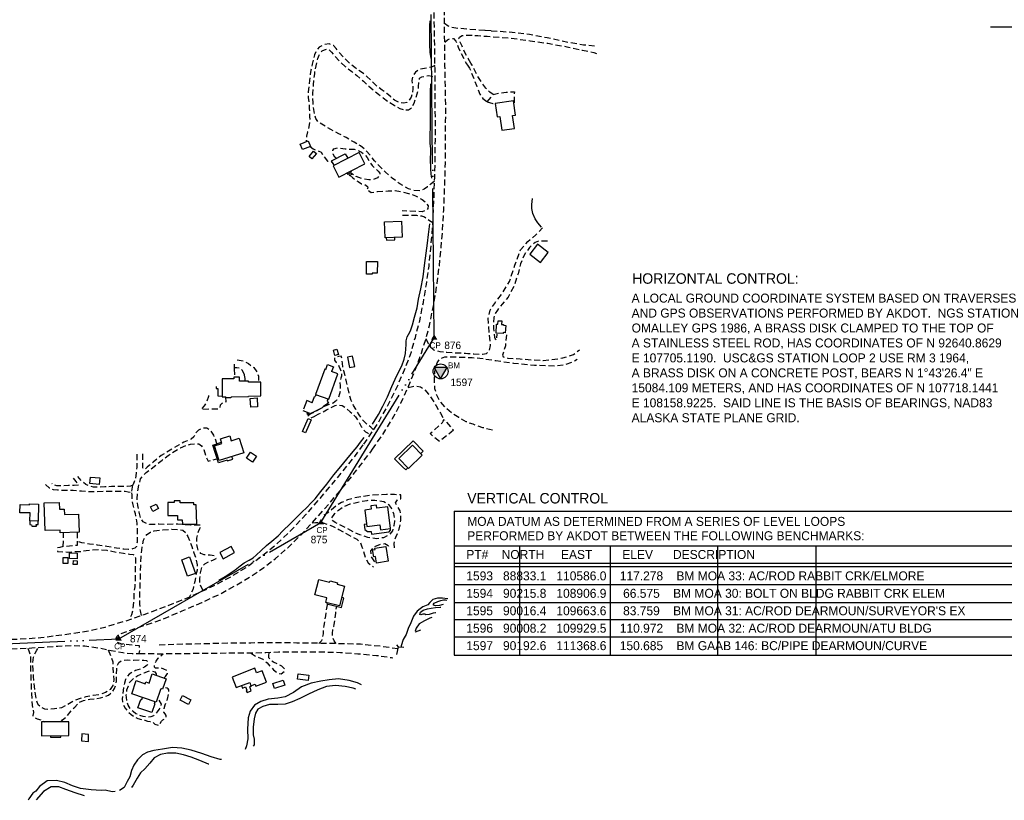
# Model space of a CAD drawing. Extents: x 108894 to 113890, y 89250 to 91025.
# Tile 7 of 11: x 111087 to 111746, y 89906 to 90428. Entities that reach past the tile are written whole.
import ezdxf

# ---------------------------------------------------------------- set-up
doc = ezdxf.new("R2010")
doc.units = 0
doc.header["$LTSCALE"] = 2
doc.header["$MEASUREMENT"] = 0
doc.linetypes.add('MCONTROL', pattern=[58, 50, -2, 0, -2, 0, -2, 0, -2])
doc.linetypes.add('MD2', pattern=[3, 2, -1])
doc.layers.get('0').update_dxf_attribs({"linetype": 'CONTINUOUS'})
for name, color, linetype in [('BRIDGE', 7, 'CONTINUOUS'), ('ELID', 53, 'CONTINUOUS'), ('ELIST', 53, 'CONTINUOUS'), ('ELPH', 132, 'MCONTROL'), ('ELTTR', 83, 'CONTINUOUS'), ('ELTW', 83, 'CONTINUOUS'), ('ELYSP', 33, 'MD2'), ('ELYSU', 33, 'MD2'), ('ESPHT', 132, 'CONTINUOUS'), ('ESPV', 132, 'CONTINUOUS'), ('ETPH', 132, 'CONTINUOUS'), ('ETPH0', 133, 'CONTINUOUS'), ('ETPV0', 133, 'CONTINUOUS')]:
    doc.layers.add(name, color=color, linetype=linetype)
doc.styles.add('ML25', font='STENCIL', dxfattribs={"height": 5})
doc.styles.add('ML30', font='STENCIL', dxfattribs={"height": 6})
doc.styles.add('ML35', font='STENCIL', dxfattribs={"height": 7})
doc.styles.add('MM30', font='STENEQ', dxfattribs={"height": 6})

# ---------------------------------------------------------------- blocks, each defined once
blk = doc.blocks.new('EPTRAV')
blk.add_solid([(0, 1.25), (1.08, -0.63), (-1.08, -0.63)])
blk.add_text('CP', height=2).set_placement((-1.5, -3.5))
blk = doc.blocks.new('EPBM')
at = {"color": 1}
blk.add_lwpolyline([(0, -2.5), (2.17, 1.25), (-2.17, 1.25)], close=True, dxfattribs=at)
blk.add_circle((0, 0), 2.5, dxfattribs=at)
blk.add_solid([(0, -2.5), (-2.17, 1.25), (2.17, 1.25)], dxfattribs=at)
blk.add_text('BM', height=2, dxfattribs=at).set_placement((2.5, 1))

msp = doc.modelspace()

# ---------------------------------------------------------------- linework, layer by layer
at = {"layer": 'BRIDGE', "flags": 128}
for points in [[(111340.39, 90008.54), (111339.4, 90009.89)], [(111339.28, 90003.4), (111340.39, 90008.54), (111343.96, 90008.2)]]:
    msp.add_lwpolyline(points, dxfattribs=at)
at = {"layer": 'ELID', "flags": 128}
for points in [[(111297.3, 90330.5), (111295.61, 90333.43), (111304.87, 90338.11), (111306.62, 90335.23)], [(111306.09, 90325.28), (111306.43, 90324.56), (111309.08, 90325.82), (111308.65, 90326.6)], [(111307.08, 90324.87), (111307.64, 90323.69), (111309.18, 90324.41), (111308.62, 90325.6)], [(111332.12, 90281.95), (111332.31, 90280.45), (111338.05, 90280.62), (111337.94, 90282.21)], [(111222.52, 90187.24), (111222.26, 90187.23)], [(111218.44, 90182.62), (111218.46, 90181.19), (111219.53, 90181.17), (111219.61, 90176.19), (111222.5, 90176.15)], [(111282.73, 90171.72), (111284.34, 90175.92)], [(111284.34, 90175.92), (111284.67, 90175.8)], [(111285.22, 90177.13), (111284.67, 90175.8)], [(111293.28, 90174.16), (111292.81, 90172.81)], [(111282.73, 90171.72), (111279.14, 90173.15), (111276.85, 90167.47)], [(111283.77, 90165.59), (111290.01, 90168.77), (111290.05, 90168.82), (111289.79, 90168.92)], [(111293.58, 90171.41), (111289.79, 90168.92)], [(111292.81, 90172.81), (111293.58, 90171.41)], [(111276.48, 90166.54), (111281.54, 90164.57), (111281.7, 90164.65)], [(111279.59, 90165.33), (111279.14, 90164.18), (111279.92, 90163.88), (111280.36, 90165.03)], [(111281.7, 90164.65), (111283.77, 90165.59)], [(111225.96, 90133.23), (111220.13, 90131.48), (111216.18, 90143.27), (111222.04, 90145.3)], [(111343.02, 90128.92), (111337.84, 90134.1), (111350.29, 90146.25), (111357.02, 90139.39), (111355.28, 90137.63)], [(111225.96, 90133.23), (111226.08, 90132.83), (111229.53, 90133.94), (111228.97, 90135.69)], [(111345.83, 90127.29), (111345.23, 90126.72), (111343.02, 90128.92)], [(111346.72, 90128.11), (111345.83, 90127.29)], [(111093.88, 90092.73), (111093.89, 90090.15), (111095.11, 90090.09), (111095.24, 90089.23), (111098.29, 90089.16), (111098.21, 90090.15), (111099.57, 90090.21), (111099.47, 90092.63)], [(111319.11, 90090.49), (111317.36, 90090.31), (111317.83, 90086.9), (111319.73, 90085.51), (111322.21, 90085.65), (111322.45, 90083.78), (111334.1, 90085.27), (111335.01, 90086.53), (111335.06, 90087.63)], [(111335.08, 90088.13), (111335.08, 90088.13)], [(111292.8, 90037.88), (111292.55, 90037.15), (111302.24, 90034.77), (111303.91, 90041.11), (111302.47, 90041.57)], [(111235.38, 89982.53), (111236.13, 89980.9), (111238.12, 89981.75), (111239.1, 89979.38), (111238.51, 89979.08), (111239.21, 89977.99), (111241.79, 89979.04), (111241.06, 89981.76), (111241.89, 89982.43)], [(111166.2, 89967.68), (111168.05, 89973.3), (111168.79, 89973.15), (111169.24, 89974.59), (111169.24, 89974.59)], [(111177.51, 89971.74), (111177.05, 89970.43), (111177.49, 89970.35), (111175.4, 89964.53), (111166.2, 89967.68)], [(111107.78, 89949.01), (111107.78, 89948.08), (111114.66, 89948.12), (111114.69, 89949.05)]]:
    msp.add_lwpolyline(points, dxfattribs=at)
at = {"layer": 'ELIST', "flags": 128}
for points in [[(111417.35, 90373.53), (111404.99, 90371.75), (111406.43, 90362.77), (111408.13, 90362.99), (111409.44, 90353.92), (111417.9, 90355.14), (111416.66, 90363.71), (111418.72, 90364.01)], [(111281.47, 90343.03), (111276.15, 90340.94), (111274.69, 90344.66), (111280, 90346.75)], [(111285.5, 90338.27), (111282.55, 90334.7), (111280.64, 90336.28), (111283.58, 90339.85)], [(111314.04, 90338.99), (111296.69, 90330.19), (111300.62, 90322.46), (111317.95, 90331.39)], [(111331.45, 90281.92), (111330.97, 90292.66), (111342.45, 90293.18), (111342.93, 90282.44)], [(111440.59, 90272.12), (111433.46, 90277.76), (111428.18, 90271.09), (111435.3, 90265.44)], [(111319.01, 90266.18), (111326.3, 90266.12), (111326.24, 90258.39), (111322.85, 90258.41), (111322.85, 90257.65), (111318.95, 90257.68)], [(111405.66, 90218.21), (111406.04, 90224.27), (111406.96, 90224.21), (111407.11, 90226.54), (111409.55, 90226.39), (111409.41, 90224.1), (111410.65, 90224.02), (111410.62, 90223.44), (111412.11, 90223.34), (111411.81, 90218.5), (111410.43, 90218.59), (111410.39, 90217.91)], [(111297.93, 90203.26), (111296.95, 90206.88), (111299.29, 90207.51), (111300.26, 90203.89)], [(111307.72, 90195.16), (111311.15, 90195.86), (111309.72, 90202.87), (111306.29, 90202.18)], [(111241.21, 90174.6), (111245.88, 90174.88), (111246.24, 90168.94), (111241.57, 90168.66)], [(111276.17, 90152.54), (111280.12, 90161.12), (111282.07, 90160.22), (111278.13, 90151.64)], [(111227.57, 90149.47), (111228.59, 90146.3), (111233.85, 90147.99), (111236.98, 90138.27), (111220.54, 90132.98), (111217.34, 90142.91), (111222.3, 90144.5), (111221.35, 90147.47)], [(111356.19, 90136.7), (111347.07, 90127.76), (111340.65, 90134.3), (111349.78, 90143.24)], [(111238.84, 90134.62), (111241.38, 90138.52), (111245.37, 90135.92), (111242.83, 90132.02)], [(111134.51, 90121.98), (111140.69, 90121.38), (111140.27, 90116.99), (111134.09, 90117.58)], [(111093.87, 90092.73), (111094.01, 90097.98), (111087.29, 90098.15), (111087.43, 90103.66), (111093.58, 90103.5), (111093.6, 90104.1), (111099.76, 90103.95), (111099.47, 90092.58)], [(111113.6, 90104.99), (111113.74, 90100.47), (111116.89, 90100.56), (111117, 90096.96), (111126.46, 90097.24), (111126.82, 90085.1), (111114.26, 90084.73), (111114.21, 90086.47), (111104.07, 90086.16), (111103.52, 90104.69)], [(111178.42, 90103.92), (111179.91, 90100.92), (111176.12, 90099.03), (111174.63, 90102.03)], [(111195.93, 90090.53), (111205.55, 90090.51), (111205.17, 90103.51), (111203.61, 90103.51), (111203.61, 90104.78), (111195.12, 90104.8), (111194.51, 90104.78), (111194.47, 90106.13), (111190.42, 90106.14), (111190.42, 90104.99), (111186.22, 90104.99), (111186.2, 90096.31), (111192.64, 90096.3), (111192.63, 90093.36), (111195.85, 90093.47)], [(111319.34, 90088.81), (111327.96, 90089.98), (111328.4, 90086.73), (111335.15, 90087.64), (111333.19, 90102.12), (111326.02, 90101.16), (111325.74, 90103.25), (111321.84, 90102.72), (111322.14, 90100.52), (111317.83, 90099.94)], [(111228.42, 90075.6), (111220.96, 90071.45), (111223.26, 90067.31), (111230.7, 90071.52)], [(111331.9, 90075.61), (111333.55, 90065.76), (111325.7, 90064.45), (111324.98, 90068.77), (111323.84, 90068.58), (111323.04, 90073.35), (111324.73, 90073.63), (111324.6, 90074.4)], [(111120.48, 90071.34), (111125.62, 90071.16), (111125.48, 90067.33), (111120.35, 90067.51)], [(111200.76, 90068.53), (111204.61, 90057.51), (111199.39, 90055.69), (111195.54, 90066.7)], [(111115.95, 90067.95), (111116, 90064.38), (111119.49, 90064.43), (111119.44, 90068)], [(111123.03, 90066.16), (111125.65, 90066.03), (111125.52, 90063.4), (111122.9, 90063.54)], [(111173.62, 89984.26), (111175.74, 89990.39), (111185.09, 89987.17), (111182.68, 89980.16), (111182.02, 89980.39), (111181.24, 89980.03), (111178.29, 89971.47), (111162.01, 89977.08), (111165.04, 89985.88), (111171.05, 89983.81), (111171.46, 89985)], [(111229.15, 89988.21), (111231.85, 89981.18), (111240.9, 89984.66), (111241.77, 89982.38), (111244.58, 89983.46), (111245.05, 89982.23), (111252.1, 89984.94), (111249.19, 89992.51), (111245.57, 89991.12), (111244.43, 89994.09)], [(111273.39, 89990.4), (111280.5, 89989.48), (111280.05, 89985.97), (111272.93, 89986.89)], [(111263.3, 89986.24), (111264.43, 89982.73), (111257.51, 89980.5), (111256.38, 89984.01)], [(111200.03, 89969.84), (111194.43, 89972.69), (111196.01, 89975.81), (111201.62, 89972.96)], [(111119.97, 89958.33), (111101.64, 89958.27), (111101.67, 89948.97), (111120, 89949.08)], [(111128.65, 89950.2), (111128.35, 89945.53), (111133.01, 89945.24), (111133.14, 89949.91)]]:
    msp.add_lwpolyline(points, close=True, dxfattribs=at)
for points in [[(111291.74, 90193.95), (111291.06, 90194.2), (111284.93, 90177.24), (111293.8, 90173.97), (111299.95, 90190.99), (111295.73, 90192.51)], [(111291.74, 90193.95), (111292.92, 90197.16), (111296.9, 90195.7), (111295.73, 90192.51)], [(111222.52, 90187.55), (111222.5, 90175.71), (111224.79, 90175.7), (111225.32, 90175.13), (111228.18, 90175.13), (111228.66, 90175.68), (111240.13, 90175.91), (111240.13, 90176.06), (111248.46, 90176.23), (111248.31, 90184.1)], [(111245.94, 90185.48), (111240.21, 90185.48), (111240.21, 90186.08), (111234.19, 90186.09), (111234.19, 90188.72), (111230.41, 90188.73), (111230.41, 90187.62), (111222.58, 90187.63)], [(111248.28, 90185.47), (111245.94, 90185.48)], [(111248.31, 90184.1), (111248.28, 90185.47)], [(111299.46, 90050.28), (111304.39, 90049.01), (111300.98, 90035.78), (111291.76, 90038.15), (111292.54, 90041.16), (111284.54, 90043.22), (111287.17, 90053.44), (111294.37, 90051.59)], [(111294.37, 90051.59), (111294.72, 90052.7), (111299.72, 90051.31), (111299.46, 90050.28)]]:
    msp.add_lwpolyline(points, dxfattribs=at)
at = {"layer": 'ELPH'}
msp.add_lwpolyline([(108905.28, 89993.64), (109482.57, 89999.51), (110319.01, 90000.98), (110901.29, 90002.41), (111153.3, 90013.84), (111288.58, 90091.54), (111364.3, 90215.04), (111361.19, 90560.03), (111403.24, 90689.24), (111574.3, 90623.12), (111809.46, 90507.9), (112282.65, 90529.7), (112464.52, 90544.41), (112857.94, 90606.02), (113136.47, 90815.83), (113566.86, 90828.2), (113769.71, 90813.47)], dxfattribs=at)
at = {"layer": 'ELTTR', "flags": 128}
for points in [[(111362.44, 90398.46), (111362.4, 90401.22), (111362.12, 90403.26), (111361.55, 90405.94), (111361.33, 90411.44), (111361.29, 90418.45), (111361.34, 90423.99), (111361.56, 90427.14)], [(111763.68, 90414.44), (111764.06, 90417.16), (111761.49, 90420.96), (111756.9, 90422.86), (111746.12, 90422.84), (111736.21, 90422.73)], [(111362.76, 90321.79), (111362.23, 90324.48), (111362.04, 90328), (111361.93, 90334.73), (111361.99, 90339.17), (111361.99, 90341.71), (111361.67, 90345.09), (111361.59, 90348.44), (111361.66, 90351.66), (111361.72, 90355.24), (111361.79, 90358.31), (111361.87, 90362.57), (111361.82, 90368.25), (111361.72, 90374.38), (111361.93, 90379.43), (111362.11, 90385.03)], [(111436.08, 90289.12), (111433.64, 90292.03), (111431.76, 90294.64), (111430.26, 90298.24), (111429.65, 90301.52), (111429.66, 90304.28), (111429.99, 90308.16)], [(111323.1, 90157.35), (111327.06, 90163.77), (111330.04, 90169.43), (111332.98, 90175.66), (111335.99, 90182.59), (111339.21, 90189.8), (111342.56, 90196.4), (111344.21, 90200.84), (111345, 90204.57), (111345.36, 90207.83), (111345.5, 90210.49), (111345.57, 90213.11), (111346.23, 90215.68), (111347.2, 90217.21), (111348.48, 90219.87), (111349.85, 90223.78), (111351.22, 90229.01), (111352.89, 90235.03), (111353.88, 90240.87), (111355.45, 90247.86), (111356.89, 90255.97), (111357.88, 90263.46), (111358.83, 90271.8), (111359.71, 90278.4), (111360.42, 90284.24), (111361.36, 90291.4)], [(111315.05, 90145.22), (111315.07, 90145.26), (111317.55, 90148.52)], [(111220.19, 90053.1), (111224.54, 90055.57), (111227.86, 90057.66), (111231.1, 90059.9), (111234.6, 90062.55), (111237.19, 90064.66), (111240.52, 90066.49), (111243.32, 90068.06), (111245.18, 90069.72), (111248.66, 90072.82), (111252.11, 90076.17), (111255.8, 90079.06), (111259.86, 90082.65), (111263.12, 90086.1), (111268.04, 90090.64), (111271.92, 90094.75), (111275.56, 90098.35), (111279.3, 90101.94), (111281.84, 90104.51), (111284.68, 90107.52), (111288.57, 90112.33), (111292.41, 90117.14), (111297.25, 90123.48), (111301.76, 90129.07), (111305.94, 90134.03), (111310.02, 90139.18), (111312.68, 90142.13), (111315.05, 90145.22)]]:
    msp.add_lwpolyline(points, dxfattribs=at)
at = {"layer": 'ELTW', "flags": 128}
for points in [[(111373.47, 90040.56), (111373.16, 90040.66), (111369.79, 90041.08), (111366.41, 90041.06), (111363.33, 90040.13), (111361.45, 90038.15), (111359.96, 90036.48), (111356.74, 90035.28), (111354.81, 90033.76), (111352.83, 90032.22), (111350.38, 90028.93), (111348.68, 90024.48), (111346.91, 90020.61), (111345.6, 90016.7), (111343.44, 90013.28), (111342.25, 90009.08), (111342.25, 90009.06)], [(111370.23, 90036.79), (111367.8, 90036.2), (111365.08, 90035.95), (111363.88, 90036.27), (111363.8, 90037.03), (111364.34, 90037.75), (111366.76, 90038.83), (111368.68, 90039.41), (111370.58, 90039.85), (111371.78, 90039.95), (111372.74, 90039.68)], [(111365.33, 90031.13), (111365.06, 90031.12), (111363.51, 90030.95), (111360.95, 90029.99), (111358.79, 90029.85), (111358.01, 90030.32), (111356.72, 90030.21), (111355.34, 90029.76), (111354.61, 90030.1), (111355.18, 90031.53), (111356.88, 90033.01), (111359.73, 90033.89), (111362.33, 90034.26), (111365.16, 90034.73), (111368.22, 90034.96), (111368.7, 90035.02)], [(111362.62, 90027.99), (111361.38, 90027.57), (111357.73, 90025.85), (111354.35, 90023.93), (111352.29, 90020.91), (111351.54, 90018.95), (111351.83, 90018.58), (111353.56, 90019.09), (111355.33, 90019.86)], [(111342.25, 90009.06), (111342.19, 90008.37)], [(111315.66, 89983.15), (111312.95, 89984.45), (111307.54, 89986.03), (111300.4, 89987.03), (111294.02, 89986.41), (111288.38, 89985.48), (111281.99, 89984.2), (111275.64, 89981.62), (111270.12, 89978), (111264.66, 89975.13), (111259.79, 89974.13), (111253.36, 89973.45), (111248.38, 89971.87), (111244.07, 89969.42), (111241.23, 89965.44), (111239.95, 89961.05), (111239.52, 89953.39), (111239.65, 89946.9), (111238.85, 89942.36), (111237.96, 89939.73)], [(111311.88, 89980.15), (111310.15, 89980.91), (111304.87, 89982.03), (111298.21, 89982.49), (111292.35, 89981.91), (111286.38, 89979.71), (111280.3, 89976.79), (111274.39, 89973.98), (111269.32, 89971.63), (111264.66, 89970.01), (111259.81, 89969.94), (111254.22, 89969.96), (111249.76, 89968.47), (111246.45, 89966.78), (111244.88, 89964.09), (111243.95, 89960.35), (111243.31, 89954.71), (111243.28, 89949.71), (111243.91, 89946.75), (111243.84, 89942.96), (111243.31, 89941.95)], [(111221.98, 89933.12), (111221.19, 89933.13), (111215.06, 89934.8), (111208.8, 89937.09), (111201.81, 89939.31), (111195.52, 89940.75), (111189.32, 89941.11), (111182.67, 89939.99), (111176.8, 89939.04), (111172.56, 89938.11), (111169.27, 89936.14), (111165.96, 89932.79), (111163.44, 89929.35), (111161.82, 89925.85), (111160.67, 89921.57), (111159.06, 89918.49), (111156.88, 89914.38), (111153.96, 89912.42)], [(111213.61, 89930.02), (111213.44, 89930.08), (111207.67, 89932.5), (111201.72, 89934.64), (111196.68, 89936.25), (111191.44, 89937.4), (111185.9, 89937.25), (111181.36, 89936.43), (111176.96, 89934.23), (111174.18, 89930.67), (111170.87, 89926.96), (111167.94, 89924.12), (111165.59, 89920.56), (111162.91, 89915.93), (111161.97, 89914.46)], [(111150.97, 89911.66), (111149, 89911.55), (111144.27, 89912.68), (111141.5, 89912.42), (111135, 89912.79), (111127.74, 89913.68), (111122.47, 89915.55), (111117.25, 89917.79), (111111.64, 89919.18), (111105.49, 89918.8), (111100.41, 89915.03), (111098, 89912.03), (111095.79, 89910.51), (111093.27, 89906.74), (111092.76, 89905.83)], [(111130.51, 89908.73), (111124.3, 89910.85), (111118.05, 89913.02), (111113.22, 89914.84), (111108.1, 89914.86), (111103.04, 89911.61), (111098.22, 89906.11)]]:
    msp.add_lwpolyline(points, dxfattribs=at)
at = {"layer": 'ELYSP', "flags": 128}
for points in [[(111317.19, 90143.97), (111319.75, 90147.47), (111326.77, 90158.18), (111332.42, 90168.18), (111337.14, 90177.3), (111340.67, 90184.89), (111345.2, 90195.68), (111349.09, 90205.75), (111351.69, 90215.38), (111354.59, 90226.27), (111357.06, 90238.79), (111359.12, 90250.71), (111360.88, 90263.07), (111362.27, 90277.44), (111363.37, 90291.23), (111364.1, 90306.56), (111364.65, 90322.03), (111364.97, 90333.72), (111365.08, 90347.43), (111365.09, 90361.08), (111364.97, 90368.18), (111364.93, 90380.35), (111364.84, 90395.52), (111364.68, 90407.02), (111364.51, 90420.03), (111364.15, 90435.1), (111364.12, 90451.08), (111363.83, 90464.45), (111363.62, 90478.18), (111363.39, 90489.25), (111363.07, 90503.2), (111363, 90509.32)], [(111323.05, 90140.56), (111329.94, 90150.49), (111336.46, 90161.16), (111342.04, 90171.43), (111346.94, 90182.18), (111351.6, 90193.42), (111355.71, 90204.84), (111358.96, 90215.14), (111361.07, 90223.28), (111362.84, 90231.59), (111364.53, 90240.45), (111366.29, 90251.35), (111367.76, 90263.32), (111369.01, 90275.81), (111369.86, 90286.11), (111370.69, 90300.43), (111371.44, 90318.82), (111371.75, 90332.38), (111371.88, 90347.15), (111371.96, 90359.65), (111371.99, 90369.63), (111371.85, 90381.81), (111371.48, 90396.96), (111371.47, 90404.84), (111371.23, 90416.5), (111371.15, 90428.44), (111371.06, 90440.41), (111370.85, 90452.87), (111370.6, 90464.77), (111370.4, 90481.26), (111370.08, 90494.61), (111369.71, 90507.64), (111369.69, 90508.82)], [(111399.8, 90372.93), (111403.83, 90377.86), (111408.06, 90378.71), (111412.51, 90379.33), (111416.23, 90379.63), (111417.89, 90379.64), (111417.87, 90375.04), (111417.72, 90370.96)], [(111399.8, 90372.93), (111403.59, 90371.86), (111405.24, 90371.78)], [(111230.51, 90197.57), (111230.59, 90195.05)], [(111230.59, 90195.05), (111230.6, 90194.41)], [(111230.6, 90194.41), (111230.73, 90188.73)], [(111213.39, 90176.51), (111213.27, 90175.77), (111212.32, 90172.61), (111210.58, 90169.65), (111208.37, 90167.27), (111216.69, 90167.63), (111220.92, 90167.75), (111221.48, 90170.21), (111222.51, 90171.48), (111223.85, 90171.62), (111224.87, 90171.8), (111225.15, 90172.68), (111224.91, 90174.98), (111224.91, 90175.58)], [(110589.53, 90009.96), (110593.39, 90010.02), (110607.79, 90010), (110621.72, 90010.31), (110632.8, 90010.47), (110639.01, 90010.47), (110650.42, 90010.74), (110659.65, 90010.73), (110666.09, 90010.73), (110677.15, 90010.7), (110689.26, 90010.89), (110696.82, 90010.94), (110715.99, 90011.09), (110722.6, 90011.11), (110731.14, 90011.01), (110744.27, 90011.23), (110755.57, 90011.16), (110762.1, 90011.14), (110776.2, 90011.28), (110778.01, 90011.29), (110794.75, 90011.33), (110813.28, 90011.61), (110832.46, 90011.68), (110851.79, 90011.75), (110869.33, 90011.82), (110885.09, 90011.92), (110900.6, 90011.94), (110918.68, 90012.16), (110934.69, 90012.14), (110952.34, 90012.18), (110964.85, 90012.48), (110982.5, 90012.27), (110998.88, 90012.29), (111017.94, 90012.39), (111037.76, 90012.59), (111057.43, 90012.9), (111074.08, 90013.25), (111087.4, 90013.7), (111101.21, 90014.68), (111117.23, 90016.69), (111131.81, 90018.83), (111144.17, 90021.69), (111158.13, 90025.89), (111170.45, 90030.17), (111185.38, 90035.72), (111199.42, 90041.29), (111214.22, 90048.06), (111227.51, 90054.89), (111238.99, 90061.88), (111248.9, 90069.09), (111258.15, 90076.45), (111268.35, 90086.18), (111278.78, 90097.09), (111286.83, 90106.37), (111294.34, 90115.17), (111302.93, 90125.59), (111311.24, 90135.84), (111317.19, 90143.97)], [(110589.53, 90003.4), (110595.26, 90003.48), (110607.32, 90003.71), (110619.21, 90003.76), (110630.25, 90003.96), (110643.46, 90004.08), (110656.71, 90004.09), (110672.38, 90004.25), (110684.06, 90004.46), (110693.21, 90004.47), (110700.97, 90004.58), (110706.11, 90004.55), (110716.59, 90004.55), (110729.27, 90004.46), (110745.74, 90004.47), (110761.19, 90004.49), (110775.71, 90004.71), (110779.21, 90004.76), (110797.88, 90004.86), (110809.87, 90004.99), (110831.95, 90005.21), (110848.51, 90005.32), (110861.41, 90005.42), (110878.53, 90005.52), (110893.04, 90005.63), (110908.34, 90005.77), (110928.5, 90005.85), (110946.99, 90005.9), (110963.79, 90005.75), (110980.34, 90005.7), (110994.36, 90005.66), (111011.78, 90005.81), (111028.17, 90006.01), (111046.13, 90006.26), (111062.58, 90006.54), (111078.97, 90006.94), (111095.2, 90007.75), (111112.51, 90008.99), (111122.08, 90009.29), (111130.69, 90009.12), (111140.24, 90007.68), (111148.3, 90005.99), (111156, 90004.66), (111162.39, 90003.91), (111167.08, 90004.1), (111167.41, 90006.32), (111167.23, 90009.06), (111155.51, 90010.22), (111152.26, 90011.45), (111151.65, 90013.92), (111152.13, 90015.27), (111153.71, 90017.03), (111158.93, 90018.85), (111172.4, 90023.41), (111183.28, 90027.25), (111195.84, 90032.52), (111208.96, 90038.09), (111221.11, 90043.83), (111232.1, 90049.77), (111241.62, 90055.49), (111250.44, 90061.58), (111257.87, 90067.26), (111266.35, 90074.69), (111274.26, 90082.29), (111283.02, 90091.68), (111291.11, 90100.86), (111298.55, 90109.51), (111307.06, 90119.74), (111314.8, 90129.65), (111321.85, 90138.84), (111323.05, 90140.56)], [(111122.84, 90121.23), (111124.76, 90118.91), (111126.33, 90117.13), (111126.51, 90116.59)], [(111162.68, 90116.6), (111161.15, 90115.95), (111158.87, 90115.75), (111154.48, 90115.75), (111148.53, 90115.61), (111143.97, 90115.39), (111140.17, 90115.25), (111136.57, 90115.33), (111134.01, 90115.72), (111131.4, 90117), (111128.63, 90119.27), (111126.01, 90122.27)], [(111162.65, 90116.57), (111161.77, 90111.48), (111159.75, 90111.83), (111157.73, 90112.22), (111151.07, 90112.35), (111144.54, 90112.24), (111138.03, 90112.15), (111134.13, 90112.08), (111128.54, 90112.54), (111122.89, 90112.9), (111117.24, 90112.97), (111112.33, 90113.23), (111109.61, 90113.51), (111107.07, 90114.52), (111104.45, 90116.9), (111104.4, 90117.1)], [(111126.51, 90116.59), (111123.5, 90116.42), (111119.73, 90116.23), (111116.17, 90116.14), (111111.88, 90116.15), (111109.38, 90117.06), (111108.7, 90117.66)], [(111125.49, 90085.06), (111125.52, 90078.88), (111125.62, 90076.29), (111116.28, 90075.46), (111116.46, 90084.79)]]:
    msp.add_lwpolyline(points, dxfattribs=at)
msp.add_lwpolyline([(111377.15, 90153.28), (111367.8, 90145.72), (111361.58, 90151.02), (111368.51, 90157.11), (111369.9, 90158.37), (111370.4, 90159.39), (111370.89, 90160.41)], close=True, dxfattribs=at)
at = {"layer": 'ELYSU', "flags": 128}
for points in [[(111398.05, 90420.62), (111393.87, 90420.8), (111386.58, 90421.45), (111380.5, 90421.95), (111376.19, 90422.6), (111373.73, 90423.53), (111371.17, 90425.24)], [(111388.86, 90398.75), (111386.92, 90401.96), (111384.65, 90406.28), (111382.95, 90410.16), (111381.71, 90412.89), (111380.85, 90415.25), (111381.21, 90416.04), (111383.11, 90417.28), (111384.88, 90417.37), (111387.29, 90417.49), (111393.46, 90417.14), (111397.83, 90416.89)], [(111402.42, 90420.44), (111398.05, 90420.62)], [(111402.42, 90420.44), (111416.5, 90419.48), (111428.05, 90418.16), (111439.92, 90415.85), (111454.49, 90412.68), (111464.05, 90411.07), (111471.88, 90410.34), (111472.76, 90410.28)], [(111364.81, 90397.16), (111362.85, 90396.19), (111359.45, 90395.41), (111355.2, 90394.81), (111351.7, 90392.81), (111349.84, 90390.09), (111349.4, 90387.09), (111349.9, 90384.03), (111349.93, 90381.69), (111349.74, 90378.81), (111348.89, 90376.07), (111347.51, 90373.73), (111346.01, 90372.47), (111343.98, 90371.92), (111341.23, 90372.36), (111337.75, 90374.11), (111335.21, 90376.17), (111332.69, 90378.43), (111329.42, 90380.67), (111325.98, 90383.36), (111322.54, 90386.67), (111319.3, 90389.77), (111315.74, 90392.68), (111311.24, 90395.74), (111307.87, 90398.6), (111304.18, 90402.1), (111300.76, 90405.82), (111298.68, 90408.62), (111296.89, 90410.55), (111294.11, 90411.67), (111290.34, 90411), (111287.44, 90409.5), (111285.43, 90407.19), (111284.2, 90404.29), (111283.37, 90400.8), (111282.73, 90398.01), (111281.85, 90393.97), (111281.34, 90391.11), (111280.92, 90387.08), (111280.46, 90383.34), (111280.06, 90379.63), (111280.04, 90375.83), (111280.62, 90371.39), (111280.75, 90368.47), (111280.86, 90366.21), (111281.01, 90363.05), (111281.09, 90359.83), (111280.45, 90356.21), (111279.65, 90352.75), (111278.97, 90350.03), (111278.64, 90346.97), (111279.01, 90346.36)], [(111371.31, 90412.7), (111373.24, 90414.39), (111375.41, 90415.28), (111377.29, 90415.18), (111378.87, 90413.42), (111380.32, 90409.51), (111382.2, 90405.58), (111384.21, 90401.75), (111385.94, 90398.28), (111386.5, 90397.42)], [(111397.83, 90416.89), (111399.64, 90416.79), (111414.83, 90415.6), (111428.52, 90413.73), (111440.31, 90412.03), (111452.99, 90409.74), (111463.57, 90407.44), (111471.12, 90405.91), (111472.82, 90405.06)], [(111364.58, 90319.83), (111362.16, 90317.84), (111359.86, 90315.94), (111357.54, 90314.38), (111354.59, 90313.38), (111350.77, 90313.54), (111347.02, 90314.75), (111341.22, 90318.15), (111336.28, 90321.78), (111331.77, 90325.83), (111327.94, 90329.55), (111324.29, 90333.45), (111321.89, 90336.65), (111318.68, 90340.45), (111314.95, 90343.41), (111310.76, 90345.88), (111305.32, 90348.95), (111300.57, 90351.55), (111295.1, 90354.44), (111291.87, 90356.27), (111289.22, 90358.01), (111286.67, 90359.5), (111285.07, 90361.76), (111284.36, 90363.97), (111283.97, 90366.44), (111283.59, 90369.37), (111283.3, 90372.33), (111283.2, 90375.24), (111283.25, 90378.36), (111283.34, 90381.49), (111283.59, 90384.22), (111283.85, 90388.08), (111284.38, 90391.71), (111284.77, 90394.25), (111285.33, 90397.01), (111285.9, 90399.54), (111286.52, 90401.77), (111287.35, 90404.09), (111288.15, 90405.64), (111289.29, 90406.96), (111290.96, 90407.71), (111292.51, 90408.09), (111293.82, 90408.01), (111295.65, 90406.16), (111297.56, 90403.61), (111300.98, 90400.05), (111304.8, 90396.52), (111309.19, 90393.12), (111312.61, 90390.44), (111317, 90386.7), (111320.48, 90383.38), (111323.97, 90380.47), (111327.04, 90378.07), (111330.22, 90375.62), (111333.43, 90373.1), (111337.45, 90370.66), (111341.3, 90368.38), (111344.65, 90367.4), (111347.13, 90367.58), (111349.35, 90368.95), (111350.88, 90371.99), (111351.71, 90374.34), (111352.26, 90376.06), (111352.96, 90378.26), (111353.59, 90380.83), (111353.82, 90383.17), (111354.07, 90386.39), (111354.57, 90388.65), (111356.03, 90389.6), (111358.16, 90390.12), (111360.65, 90390.48), (111362.71, 90390.04), (111364.88, 90389.44)], [(111386.5, 90397.42), (111387.8, 90395.44), (111389.32, 90392.15), (111390.94, 90387.8), (111392.49, 90383.83), (111394.87, 90377.99), (111395.47, 90377.11), (111396.88, 90375.03), (111399.8, 90372.93)], [(111403.82, 90377.85), (111401.49, 90379.33), (111398.89, 90382.03), (111396.46, 90385.13), (111395.99, 90385.89), (111394.75, 90387.86), (111393.17, 90390.51), (111391.43, 90393.95), (111389.64, 90397.46), (111388.86, 90398.75)], [(111281.45, 90343.02), (111283.35, 90341.42), (111285.75, 90340.54), (111288.69, 90339.13), (111290.7, 90336.14), (111292.89, 90333.32), (111295.55, 90332.69), (111296.1, 90332.57)], [(111298.88, 90335.08), (111297.76, 90335.79), (111296.72, 90337.85), (111296.51, 90340.25), (111297.21, 90341.56), (111300.13, 90342.23), (111304.74, 90341.45), (111308, 90341.31), (111310.72, 90341.15), (111313.79, 90340.2), (111315.73, 90339.19), (111317.68, 90337.55), (111319.46, 90335.58), (111321.03, 90332.73), (111322.91, 90330.28), (111325.13, 90328.02), (111326.92, 90326.61), (111328.01, 90325.1), (111327.89, 90323.63), (111326.3, 90322.13), (111323.39, 90320.87), (111320.48, 90320.76), (111315.99, 90321.47), (111312.22, 90323.05), (111309.33, 90324.66), (111308.92, 90324.95)], [(111307.92, 90323.82), (111309.85, 90322.07), (111313.38, 90319.68), (111315.76, 90318.01), (111317.98, 90317.59), (111319.75, 90316.33), (111319.9, 90315.23), (111319.12, 90314.32), (111322.12, 90312.29), (111326.4, 90312.94), (111333.48, 90313.31), (111338.12, 90313.53), (111342.45, 90312.87), (111347.09, 90311.62), (111351.71, 90310.14), (111356.24, 90307.56), (111358.72, 90305.64), (111360.22, 90303.29), (111360.13, 90301.55), (111358.88, 90300.25), (111356.36, 90299.42), (111352.35, 90299.51), (111346.62, 90299.72), (111342.81, 90299.94)], [(111343.1, 90297.15), (111347.53, 90297.15), (111352.53, 90297.03), (111355.84, 90296.69), (111357.78, 90295.98), (111359.06, 90295.12), (111359.86, 90294.43), (111361.26, 90293.51), (111363.41, 90292.18)], [(111358.79, 90214.62), (111360.18, 90211.34), (111361.51, 90209.05), (111363.92, 90207.05), (111368.17, 90205.87), (111372.67, 90205.49), (111377.15, 90205.12), (111381.48, 90205.06), (111385.22, 90204.77), (111386.78, 90204.65), (111390.84, 90204.3), (111396.59, 90204.05), (111399.29, 90204.64), (111401.23, 90206.8), (111402.02, 90209.89), (111401.12, 90218.67), (111400.44, 90228.31), (111401.7, 90233.55), (111404.53, 90237.92), (111410.51, 90245.81), (111414.64, 90252.72), (111418.15, 90263.56), (111422.05, 90273.94), (111426.98, 90279.44), (111432.31, 90283.99), (111436.78, 90288.6)], [(111440.11, 90279.66), (111434.62, 90279.86), (111431.83, 90278.86), (111428.12, 90275.55), (111424.37, 90270.38), (111422.03, 90264.61), (111420.39, 90257.98), (111417.67, 90249.67), (111413.78, 90242.22), (111409.81, 90237.66), (111406.53, 90233.57), (111405.08, 90231.32), (111404.44, 90230.02), (111404.1, 90228.75), (111403.97, 90221.4), (111404.66, 90215.49), (111405.04, 90214.43), (111406.2, 90213.59), (111406.44, 90217.5)], [(111412.59, 90217.19), (111411.93, 90209.8), (111410, 90203.53), (111410.44, 90202.37), (111413.61, 90201.5), (111421.84, 90201.02), (111429.86, 90200.41), (111437.17, 90199.9), (111444.96, 90200.74), (111450.4, 90201.66), (111457.46, 90204.03), (111461.42, 90207.07)], [(111232.55, 90200.28), (111236.51, 90199.74), (111240.09, 90197.84), (111243.68, 90195.21), (111245.88, 90192.16), (111246.81, 90189.42), (111246.9, 90187.28), (111246.86, 90185.47)], [(111323.68, 90153.47), (111321.88, 90155.28), (111319.53, 90157.13), (111316.39, 90160.42), (111314.02, 90163.63), (111311.81, 90167.33), (111310.3, 90169.91), (111308.72, 90173.08), (111307.41, 90177.9), (111306.4, 90182.31), (111305.64, 90185.75), (111305.1, 90188.29), (111304.64, 90190.54), (111303.89, 90192.98), (111303.35, 90195.14), (111302.93, 90198.16), (111302.7, 90201.22), (111302.06, 90202.8), (111300.32, 90202.7), (111298.69, 90202.11), (111297.62, 90201.69), (111297.53, 90200.11), (111298.66, 90198.57), (111299.84, 90197.34), (111300.59, 90196.09), (111301.4, 90194.1), (111301.94, 90192.59), (111302.23, 90190.96), (111302.25, 90189.35), (111301.78, 90188.06), (111301.19, 90185.28), (111301.4, 90182.99), (111301.54, 90180.36), (111301.08, 90177.7), (111300.03, 90174.88), (111298.94, 90173.25), (111296.63, 90171.44), (111293.38, 90170.24), (111290.81, 90169.27), (111289.15, 90168.34), (111287.28, 90167.25), (111285.29, 90165.98), (111283.38, 90164.92), (111282.15, 90164.38)], [(111403.22, 90153.34), (111396.92, 90154.91), (111390.26, 90157.24), (111385.65, 90159.01), (111382.6, 90160.67), (111380.71, 90161.7), (111376.15, 90164.74), (111371.97, 90168.16), (111368.65, 90172.02), (111365.95, 90176.76), (111364.79, 90181.02), (111364.41, 90187.32), (111364.66, 90191.21), (111365.05, 90194.86), (111366.36, 90198.36), (111368.04, 90201.2), (111371.36, 90202.3), (111376.39, 90202.42), (111383.23, 90202.13), (111385.06, 90202.05), (111389.78, 90201.84), (111394.74, 90201.48), (111405.52, 90199.86), (111417.37, 90198.19), (111431.41, 90196.83), (111444.8, 90196.43), (111452.16, 90197.21), (111456.79, 90199.07), (111459.91, 90200.9)], [(111237.48, 90190.4), (111237.45, 90190.61), (111235.98, 90193.4), (111234.59, 90194.55), (111232.28, 90195.09), (111230.59, 90195.05)], [(111237.97, 90186.09), (111237.86, 90187.78), (111237.48, 90190.4)], [(111346.82, 90181.93), (111349.72, 90182.63), (111352.25, 90182.85), (111355.11, 90182.24), (111357.95, 90180.42), (111360.48, 90177.52), (111362.62, 90174.31), (111365.55, 90169.7), (111368.41, 90164.74), (111370.89, 90160.41)], [(111284.8, 90162.84), (111287.19, 90164.3), (111289.34, 90165.27), (111292.26, 90166.89), (111295.1, 90168.41), (111298.07, 90169.82), (111300.68, 90170.17), (111302.82, 90169.91), (111305.54, 90168.07), (111308.01, 90165.66), (111310.14, 90163.89), (111311.71, 90162.22), (111313.75, 90159.23), (111315.56, 90155.88), (111317.34, 90153.23), (111318.47, 90152.23), (111319.61, 90151.57), (111321.47, 90150.1)], [(111282.15, 90164.38), (111281.31, 90164.01), (111279.88, 90162.78)], [(111282.01, 90161.49), (111284.44, 90162.62), (111284.8, 90162.84)], [(111219.08, 90143.47), (111218.34, 90146.75), (111216.85, 90150.05), (111215.11, 90152.84), (111212.21, 90154.71), (111209.57, 90154.54), (111206.58, 90153.34), (111204.91, 90151.48), (111203.66, 90148.92), (111201.76, 90147.26), (111199.15, 90146.16), (111196.82, 90145.22), (111193.86, 90143.59), (111189.1, 90140.93), (111185.52, 90138.62), (111181.63, 90136.3), (111178.98, 90134.12), (111176.43, 90131.84), (111173.71, 90129.68), (111172.33, 90128.57), (111171.06, 90127.35), (111170.22, 90127.1), (111169.79, 90127.25), (111169.47, 90128.11), (111169.45, 90130.28), (111169.46, 90135.61), (111169.31, 90139.13)], [(111209.85, 90046.06), (111208.45, 90048.62), (111207.58, 90050.85), (111207.63, 90054.09), (111208.03, 90057.92), (111209.06, 90061.92), (111210.92, 90064.05), (111213.51, 90065.39), (111216.72, 90066.6), (111218.49, 90067.63), (111217.69, 90069.17), (111214.43, 90069.71), (111210.44, 90069.96), (111208.29, 90070.89), (111206.75, 90072.59), (111205.91, 90074.77), (111205.48, 90078.31), (111205.5, 90081.03), (111205.98, 90083.28), (111206.68, 90085.5), (111207.59, 90087.49), (111208.43, 90089.81), (111205.36, 90089.83), (111201.4, 90089.92), (111196.11, 90090.14), (111192.87, 90090.47), (111185.6, 90090.32), (111180.15, 90090.42), (111176.14, 90090.29), (111173.98, 90090.37), (111171.97, 90090.97), (111169.76, 90092.05), (111168.05, 90094.08), (111167.02, 90098.5), (111166.03, 90102.97), (111165.65, 90107.35), (111166, 90112.46), (111166.81, 90116.46), (111167.98, 90120.83), (111169.58, 90123), (111171.66, 90124.98), (111174.45, 90127.07), (111178.88, 90130.6), (111182.45, 90133.38), (111186.36, 90136.45), (111190.42, 90139.15), (111194.6, 90141.62), (111198.16, 90143.08), (111201.3, 90143.95), (111204.58, 90144.39), (111206.9, 90144.19), (111208.62, 90142.97), (111210.27, 90140.32), (111211.68, 90135.79), (111213.05, 90132.6), (111218.12, 90133.9), (111220.13, 90134.23)], [(111165.43, 90137.26), (111165.52, 90133.62), (111165.43, 90128.68), (111164.99, 90124.59), (111164.22, 90119.98), (111163.06, 90116.97), (111162.65, 90116.57)], [(111161.77, 90111.48), (111162.01, 90109.99), (111162.05, 90107.77), (111162.56, 90104.36), (111163.37, 90100.61), (111164.23, 90097.54), (111164.94, 90094.53), (111165.39, 90091.08), (111165.61, 90087.54), (111165.74, 90085.03), (111165.65, 90081.36), (111165.6, 90078.38), (111165.3, 90075.64), (111164.17, 90074.53), (111162.56, 90073.88), (111159.81, 90073.52), (111156.64, 90073.77), (111151.88, 90074.47), (111145.45, 90075.5), (111139.13, 90076.45), (111133.9, 90077.16), (111128.69, 90078.09), (111125.52, 90078.88)], [(111337.65, 90074.72), (111337.47, 90077.64), (111338.61, 90081.73), (111339.68, 90084.3), (111340.78, 90087.19), (111341.62, 90090.03), (111341.97, 90092.84), (111342.04, 90096.37), (111341.47, 90099.41), (111339.59, 90102.62), (111338.37, 90104.84), (111339.65, 90106.72), (111340.64, 90107.04), (111341.95, 90107.43), (111341.94, 90110.14), (111337.78, 90110.23), (111332.34, 90110.34), (111326.94, 90109.99), (111322.09, 90109.76), (111315.64, 90108.84), (111310.84, 90107.97), (111306.38, 90106.71), (111302.35, 90104.91), (111298.54, 90102.66), (111295.61, 90100), (111293.43, 90098.27), (111291.75, 90097.11), (111290.41, 90096.52), (111289.64, 90096.88), (111288.85, 90098.29)], [(111282.73, 90091.36), (111285, 90091.51), (111287.11, 90091.73), (111290.16, 90091.36), (111293.01, 90090.45), (111296.19, 90089.14), (111300.5, 90086.98), (111305.36, 90084.21), (111309.31, 90081.94), (111312.52, 90080.5), (111314.8, 90078.45), (111315.75, 90075.95), (111316.88, 90072.56), (111318.24, 90068.13), (111320.06, 90064.56), (111323.65, 90062.03)], [(111168.52, 90029.5), (111167.83, 90032.57), (111167.54, 90037.01), (111167.38, 90041.72), (111167.59, 90046.78), (111167.75, 90052.34), (111167.94, 90057.81), (111168.05, 90062.77), (111168.37, 90068.87), (111168.74, 90073.12), (111169.3, 90077.12), (111169.93, 90079.78), (111170.88, 90081.71), (111172.18, 90083.6), (111174.53, 90085.14), (111177, 90085.99), (111182.76, 90086.66), (111188.9, 90087.04), (111193.68, 90086.94), (111196.21, 90086.5), (111197.99, 90084.97), (111199.5, 90082.22), (111200.92, 90079.04), (111202.29, 90075.47), (111203.37, 90071.94), (111204.22, 90069.61), (111205.11, 90066.39), (111205.76, 90063.18), (111205.88, 90059.76), (111204.89, 90056.39), (111204.12, 90052.11), (111203.4, 90048.48), (111202.83, 90046.63), (111201.88, 90044.51), (111200.66, 90041.86)], [(111116.28, 90075.46), (111113.97, 90074.86), (111112.44, 90074.71), (111112.42, 90072.15), (111118.85, 90071.86), (111124.34, 90072.15), (111127.84, 90072.3), (111131.62, 90072.98), (111135.88, 90073.34), (111140.7, 90073.49), (111145.37, 90073.01), (111151.53, 90071.8), (111156.49, 90071.03), (111160.64, 90070.4), (111163.04, 90070.13), (111164.14, 90069.53), (111164.49, 90067.95), (111164.53, 90064.1), (111164.31, 90059.86), (111164.33, 90056.2), (111164.4, 90052.7), (111164.02, 90048.64), (111163.47, 90044.29), (111163.33, 90040.27), (111163.01, 90036.33), (111162.65, 90032.89), (111161.85, 90029.95), (111160.58, 90026.74)], [(111324.62, 90065.36), (111322.3, 90068.91), (111322.03, 90072.56), (111324.3, 90075.43), (111328.51, 90077.26), (111331.35, 90077.5), (111333.57, 90076.21), (111334.48, 90074.39)], [(111292.88, 90037.07), (111292.75, 90036.56), (111291.98, 90032.23), (111291.55, 90029.16), (111290.88, 90025.23), (111290.45, 90022.77), (111290.21, 90020.19), (111290.02, 90017.15), (111289.54, 90014.37), (111289.01, 90012.47), (111287.2, 90010.79)], [(111298.7, 90010.6), (111297.43, 90012.5), (111296.32, 90015.12), (111296.18, 90017.37), (111296.59, 90020.08), (111297.09, 90021.98), (111297.45, 90023.3), (111298.05, 90027.7), (111298.43, 90030.95), (111298.96, 90034.78), (111299.1, 90035.54)], [(111340.06, 90007.04), (111328.84, 90008.75), (111314.94, 90010.15), (111306.46, 90010.42), (111295.81, 90010.66), (111285.29, 90010.82), (111272.55, 90011.01), (111260.88, 90011.13), (111251.9, 90011.1), (111241.78, 90011), (111229.68, 90010.88), (111215.42, 90010.6), (111202.59, 90010.28), (111192.05, 90010.11), (111180.18, 90009.57), (111179.65, 90009.55)], [(111092.49, 90007.61), (111093.41, 90005.09), (111094.2, 90002.85), (111094.4, 89998.5), (111094.37, 89995.16), (111094.45, 89990.86), (111094.55, 89986.55), (111094.8, 89981.33), (111095.03, 89977.16), (111095.26, 89972.67), (111095.39, 89969.35), (111096.04, 89966.8), (111096.25, 89964.44), (111095.86, 89962.51), (111096.02, 89961.71), (111097.07, 89961.02), (111098.89, 89960.39), (111102.07, 89959.49), (111103.78, 89958.27)], [(111146.36, 90006.4), (111148.15, 90002.13), (111149.39, 89998.33), (111149.5, 89994.5), (111149.78, 89990.02), (111149.96, 89986.3), (111149.36, 89982.57), (111147.52, 89979.96), (111144.39, 89977.87), (111140.76, 89976.57), (111136.32, 89975.89), (111131.28, 89974.99), (111127.47, 89973.84), (111123.07, 89972.17), (111118.93, 89969.57), (111115.15, 89967.76), (111110.35, 89966.96), (111106.85, 89966.56), (111103.88, 89966.7), (111101.35, 89967.96), (111099.55, 89969.66), (111098.42, 89972.57), (111098, 89975.38), (111097.21, 89979.57), (111096.68, 89984.46), (111096.36, 89988.73), (111096.07, 89993.07), (111095.9, 89997.56), (111096.3, 90001.5), (111097.41, 90004.32), (111098.6, 90006.27), (111099.74, 90008.07)], [(111167.08, 90004.1), (111180.09, 90003.83), (111187.22, 90003.96), (111198.44, 90004.05), (111208.21, 90004.24), (111219.45, 90004.29), (111230.82, 90004.38), (111241.55, 90004.46), (111251.75, 90004.64), (111260.28, 90005.01), (111269.9, 90005.1), (111279.89, 90005.17), (111288.97, 90005.09), (111301.63, 90004.73), (111313.24, 90003.82), (111325.81, 90002.74), (111335.68, 90001.31), (111336.72, 90001.15)], [(111183.73, 89987.64), (111184.66, 89988.6), (111185.92, 89990.52), (111186.2, 89991.78), (111185.72, 89992.51), (111183.53, 89993.63), (111181.54, 89994.19), (111179.13, 89994.13), (111178.02, 89994.21), (111177.27, 89994.82), (111177.27, 89996.21), (111178.29, 89998.8), (111179.66, 90000.82), (111183.06, 90003.88)], [(111241.43, 90004.46), (111244.84, 90002.22), (111249.8, 90000.12), (111252.63, 89997.79), (111254.67, 89995.27), (111256.93, 89993.17), (111259.64, 89990.8), (111261.87, 89990.38), (111263.91, 89991.89), (111264.42, 89993.58), (111262.38, 89995.61), (111259.74, 89996.93), (111256.88, 89998.22), (111255.03, 89999.42), (111253.78, 90001.18), (111253.63, 90002.89), (111254, 90004.74)], [(111114.93, 89958.31), (111115.84, 89959.55), (111118.36, 89961.72), (111121.68, 89965.79), (111123.87, 89968.16), (111126.47, 89971), (111129.73, 89972.56), (111133.96, 89973.38), (111137.37, 89973.81), (111141.12, 89974.31), (111144.02, 89975.2), (111146.47, 89976.15), (111148.84, 89978.14), (111150.58, 89980.53), (111151.46, 89982.96), (111151.83, 89985.59), (111151.9, 89988.36), (111151.91, 89990.5), (111151.98, 89993.5), (111152.42, 89995.79), (111153.3, 89997.91), (111155.39, 89999.44), (111158.99, 89999.66), (111163.3, 89999.59), (111167.16, 89999.67), (111170.16, 89999.55), (111171.83, 89999.37), (111172.67, 89998.73), (111172.89, 89997.75), (111172.44, 89996.21), (111170.52, 89994.81), (111167.8, 89993.5), (111164.5, 89992.52), (111162.16, 89991.36), (111160.4, 89990.11), (111158.89, 89988.55), (111157.9, 89986.67), (111157.09, 89984.12), (111156.55, 89981.65), (111155.96, 89976.56), (111155.73, 89973.59), (111155.89, 89971.18), (111156.49, 89969.52), (111157.75, 89967.45), (111159.33, 89965.29), (111161.62, 89963.21), (111163.54, 89961.79), (111166.02, 89960.62), (111168.72, 89959.75), (111170.82, 89959.33), (111172.62, 89958.86), (111174.25, 89958.61), (111175.29, 89958.53), (111176.02, 89958.36), (111176.63, 89957.57), (111177.59, 89956.68), (111179.6, 89956.06), (111180.82, 89956.56), (111181.85, 89958.64), (111182.91, 89959.69), (111184.2, 89960.17), (111185.08, 89961.49), (111185.02, 89962.5), (111184.29, 89963.75), (111183.53, 89964.81), (111183.62, 89967.19), (111184.37, 89969.6), (111184.94, 89971.46), (111185.92, 89973.51), (111186.75, 89977.19), (111186.9, 89978.62), (111186.85, 89979.64), (111186.32, 89980.44), (111185.66, 89980.87), (111183.86, 89981.19)], [(111180.21, 89972.78), (111181.67, 89970.01), (111181.21, 89968.09), (111180.17, 89966.5), (111179.14, 89964.91), (111178.12, 89963.61), (111176.63, 89962.38), (111174.76, 89961.68), (111172.51, 89961.43), (111169.62, 89961.85), (111167.55, 89962.44), (111164.72, 89963.74), (111162.89, 89965.14), (111161.18, 89966.84), (111159.59, 89969.48), (111158.69, 89972.8), (111158.42, 89976.46), (111158.83, 89979.61), (111159.77, 89982.31), (111160.8, 89984.92), (111163.36, 89987.45), (111166.12, 89989.29), (111170.38, 89991.11), (111173.25, 89992.29), (111175.25, 89992.42), (111177.41, 89991.78), (111178.35, 89990.47), (111178.43, 89989.46)]]:
    msp.add_lwpolyline(points, dxfattribs=at)
msp.add_lwpolyline([(111295.82, 90094.7), (111297.77, 90097.63), (111300.23, 90099.91), (111303.39, 90102.1), (111308.07, 90104), (111311.45, 90104.77), (111314.35, 90105.5), (111319.41, 90106.4), (111324.52, 90106.57), (111330.66, 90105.58), (111333.73, 90103.67), (111335.8, 90100.9), (111337.07, 90097.61), (111337.58, 90094.56), (111337.71, 90092.34), (111337.31, 90089.5), (111336.32, 90085.95), (111334.24, 90083.35), (111330.44, 90081.45), (111325.91, 90080.7), (111319.89, 90081.67), (111314.64, 90083.29), (111310.12, 90085.35), (111305.85, 90087.63), (111301.69, 90089.82), (111298.08, 90091.64), (111296.52, 90092.71), (111295.86, 90093.76)], close=True, dxfattribs=at)
at = {"layer": 'ETPH', "color": 4}
for p, q in [((111377.67, 90099.26), (111875.26, 90099.26)), ((111377.67, 90099.26), (111377.67, 90002.94)), ((111377.67, 90076.05), (111875.26, 90076.05)), ((111421.24, 90076.05), (111421.24, 90002.94)), ((111482.06, 90076.05), (111482.06, 90002.94)), ((111553.65, 90076.05), (111553.65, 90002.94)), ((111619.45, 90076.05), (111619.45, 90002.94)), ((111377.67, 90002.94), (111875.26, 90002.94))]:
    msp.add_line(p, q, dxfattribs=at)
at = {"layer": 'ETPH'}
for p, q in [((111377.67, 90064.49), (111875.26, 90064.49)), ((111377.67, 90062.17), (111875.26, 90062.17)), ((111377.67, 90050.11), (111875.26, 90050.11)), ((111377.67, 90038.05), (111875.26, 90038.05)), ((111377.67, 90026.65), (111875.26, 90026.65)), ((111377.67, 90015.25), (111875.26, 90015.25))]:
    msp.add_line(p, q, dxfattribs=at)

# ---------------------------------------------------------------- block references
at = {"layer": 'ESPHT', "color": 12, "xscale": 2, "yscale": 2, "zscale": 2}
for p in [(111364.3, 90215.04), (111288.58, 90091.54), (111153.3, 90013.84)]:
    msp.add_blockref('EPTRAV', p, dxfattribs=at)
at = {"layer": 'ESPV', "color": 12, "xscale": 2, "yscale": 2, "zscale": 2}
msp.add_blockref('EPBM', (111368.57, 90192.65), dxfattribs=at)

# ---------------------------------------------------------------- texts
at = {"layer": 'ETPH', "color": 4, "style": 'ML35'}
for s, p in [(' HORIZONTAL CONTROL:', (111494.11, 90251.23)), ('VERTICAL CONTROL', (111386.39, 90104.31))]:
    msp.add_text(s, height=7, dxfattribs=at).set_placement(p)
at = {"layer": 'ETPH'}
for s, style, p in [(' A LOCAL GROUND COORDINATE SYSTEM BASED ON TRAVERSES', 'ML30', (111494.11, 90238.65)), (' AND GPS OBSERVATIONS PERFORMED BY AKDOT.  NGS STATION ', 'ML30', (111494.11, 90228.65)), (' OMALLEY GPS 1986, A BRASS DISK CLAMPED TO THE TOP OF ', 'ML30', (111494.11, 90218.65)), (' A STAINLESS STEEL ROD, HAS COORDINATES OF N 92640.8629 ', 'ML30', (111494.11, 90208.65)), (' E 107705.1190.  USC&GS STATION LOOP 2 USE RM 3 1964, ', 'ML30', (111494.11, 90198.65)), (' A BRASS DISK ON A CONCRETE POST, BEARS N 1%%d43\'26.4" E  ', 'ML30', (111494.11, 90188.65)), (' 15084.109 METERS, AND HAS COORDINATES OF N 107718.1441 ', 'ML30', (111494.11, 90178.65)), (' E 108158.9225.  SAID LINE IS THE BASIS OF BEARINGS, NAD83', 'ML30', (111494.11, 90168.65)), (' ALASKA STATE PLANE GRID.  ', 'ML30', (111494.11, 90158.65)), ('MOA DATUM AS DETERMINED FROM A SERIES OF LEVEL LOOPS', 'ML30', (111386.39, 90089.34)), ('PERFORMED BY AKDOT BETWEEN THE FOLLOWING BENCHMARKS:', 'ML30', (111386.39, 90079.74)), ('PT#    NORTH     EAST         ELEV      DESCRIPTION', 'MM30', (111385.78, 90067.22)), ('1593   88833.1   110586.0    117.278    BM MOA 33: AC/ROD RABBIT CRK/ELMORE      ', 'MM30', (111385.78, 90052.91)), ('1594   90215.8   108906.9     66.575    BM MOA 30: BOLT ON BLDG RABBIT CRK ELEM  ', 'MM30', (111385.78, 90041.24)), ("1595   90016.4   109663.6     83.759    BM MOA 31: AC/ROD DEARMOUN/SURVEYOR'S EX ", 'MM30', (111385.78, 90029.58)), ('1596   90008.2   109929.5    110.972    BM MOA 32: AC/ROD DEARMOUN/ATU BLDG      ', 'MM30', (111385.78, 90017.91)), ('1597   90192.6   111368.6    150.685    BM GAAB 146: BC/PIPE DEARMOUN/CURVE      ', 'MM30', (111385.78, 90006.24))]:
    msp.add_text(s, height=6, dxfattribs=dict(at, style=style)).set_placement(p)
at = {"layer": 'ETPH0', "style": 'ML25'}
for s, p in [('876', (111371.09, 90207.58)), ('875', (111281.71, 90077.72)), ('874', (111160.88, 90011.41))]:
    msp.add_text(s, height=5, dxfattribs=at).set_placement(p)
at = {"layer": 'ETPV0', "style": 'ML25'}
msp.add_text('1597', height=5, dxfattribs=at).set_placement((111375.18, 90182.85))

doc.saveas('drawing.dxf')
